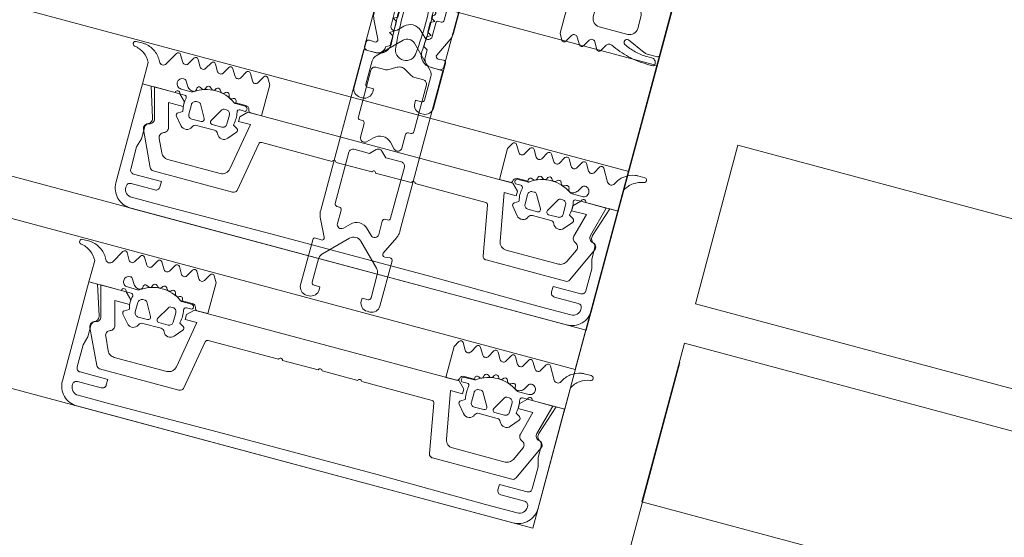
# Model space of a CAD drawing. Header units: millimetres. Extents: x -7616 to 74263, y -34032 to 21987.
# Tile 42 of 60: x 49375 to 49495, y -24632 to -24569. Entities that reach past the tile are written whole.
import ezdxf

# ---------------------------------------------------------------- set-up
doc = ezdxf.new("R2010")
doc.units = ezdxf.units.MM
doc.header["$LTSCALE"] = 508
doc.header["$PDMODE"] = 1
doc.header["$PDSIZE"] = -2
doc.linetypes.add('Dash Style-5', pattern=[0.20828, 0.069425, -0.138855])
doc.layers.get('0').update_dxf_attribs({"lineweight": 0})
doc.layers.get('DEFPOINTS').update_dxf_attribs({"lineweight": 0})
for name, color, linetype, lineweight in [('(28) hoofddraagconstructie-bovenliggend', 1, 'Dash Style-5', 0), ('(42) binnenwandafwerkingen-R plaatmateriaal algemeen', 12, 'Continuous', 0), ('(__) constructies_materialen-t4 rubber', 7, 'Continuous', 0), ('(__) constructies_materialen-Xh4 alu producten', 140, 'Continuous', 0), ('Dimension', 7, 'Continuous', 0), ('None', 7, 'Continuous', 0)]:
    doc.layers.add(name, color=color, linetype=linetype, lineweight=lineweight)
doc.styles.add('Helvetica', font='Helvetica')
doc.dimstyles.new('KE __', dxfattribs={"dimtxt": 151.308594, "dimasz": 50.074463, "dimexe": 125, "dimexo": 500, "dimgap": 25, "dimtad": 1, "dimdec": 1, "dimtxsty": 'Helvetica', "dimblk": 'DOT', "dimblk1": 'DOT', "dimblk2": 'DOT', "dimcen": 0, "dimdle": 100, "dimazin": 0, "dimtfac": 0.8, "dimtdec": 1, "dimtix": 1, "dimtmove": 0, "dimatfit": 0, "dimldrblk": 'DOT', "dimfxl": 150, "dimfxlon": 1, "dimfrac": 2, "dimtolj": 1, "dimarcsym": 0})

# ---------------------------------------------------------------- blocks, each defined once
blk = doc.blocks.new('_Dot')
at = {"color": 0, "linetype": 'ByBlock', "lineweight": -2}
blk.add_line((-0.5, 0), (-1, 0), dxfattribs=at)
at = {"color": 0, "linetype": 'ByBlock', "const_width": 0.5}
blk.add_lwpolyline([(-0.25, 0, 1), (0.25, 0, 1)], format="xyb", close=True, dxfattribs=at)
blk = doc.blocks.new('*D76')
at = {"layer": 'DEFPOINTS', "color": 0, "transparency": 33554687}
for p in [(9331.83, 134.97), (6930, 75), (6930, -2508.85)]:
    blk.add_point(p, dxfattribs=at)
at = {"layer": 'Dimension', "color": 0, "lineweight": -2, "transparency": 33554687}
for p, q in [((6930, -2358.85), (6930, -2633.85)), ((9331.83, -2358.85), (9331.83, -2633.85)), ((9281.76, -2508.85), (6980.07, -2508.85))]:
    blk.add_line(p, q, dxfattribs=at)
at = {"layer": 'Dimension', "color": 0, "lineweight": -2, "xscale": 50.07446289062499, "yscale": 50.07446289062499, "zscale": 50.07446289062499, "rotation": 180}
blk.add_blockref('_Dot', (6930, -2508.85), dxfattribs=at)
at = {"layer": 'Dimension', "color": 0, "lineweight": -2, "xscale": 50.07446289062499, "yscale": 50.07446289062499, "zscale": 50.07446289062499}
blk.add_blockref('_Dot', (9331.83, -2508.85), dxfattribs=at)
at = {"layer": 'Dimension', "color": 0, "lineweight": 0, "transparency": 33554687, "insert": (8130.91, -2408.2), "char_height": 151.309, "attachment_point": 5, "style": 'Helvetica'}
blk.add_mtext('\\A1;2402', dxfattribs=at)
blk = doc.blocks.new('*D77')
at = {"layer": 'DEFPOINTS', "color": 0, "transparency": 33554687}
for p in [(3620, 75), (6930, 75), (6930, -2508.85)]:
    blk.add_point(p, dxfattribs=at)
at = {"layer": 'Dimension', "color": 0, "lineweight": -2, "transparency": 33554687}
for p, q in [((3620, -2358.85), (3620, -2633.85)), ((6930, -2358.85), (6930, -2633.85)), ((3670.07, -2508.85), (6879.92, -2508.85))]:
    blk.add_line(p, q, dxfattribs=at)
at = {"layer": 'Dimension', "color": 0, "lineweight": -2, "xscale": 50.07446289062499, "yscale": 50.07446289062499, "zscale": 50.07446289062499, "rotation": 180}
blk.add_blockref('_Dot', (3620, -2508.85), dxfattribs=at)
at = {"layer": 'Dimension', "color": 0, "lineweight": -2, "xscale": 50.07446289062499, "yscale": 50.07446289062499, "zscale": 50.07446289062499}
blk.add_blockref('_Dot', (6930, -2508.85), dxfattribs=at)
at = {"layer": 'Dimension', "color": 0, "lineweight": 0, "transparency": 33554687, "insert": (5275, -2408.2), "char_height": 151.309, "attachment_point": 5, "style": 'Helvetica'}
blk.add_mtext('\\A1;3310', dxfattribs=at)
blk = doc.blocks.new('Group-26-1')
at = {"layer": '(__) constructies_materialen-Xh4 alu producten', "color": 1, "lineweight": 0}
for p, q in [((-28.5, 172), (28.5, 172)), ((-17.6, 79.5), (-17.6, 67.5)), ((-6.5, 80), (-17.1, 80)), ((-3.2, 79.5), (-3.2, 72.1)), ((2.7, 80), (-2.7, 80)), ((3.2, 72.1), (3.2, 79.5)), ((17.1, 80), (6.5, 80)), ((17.6, 67.5), (17.6, 79.5)), ((-5, 51.5), (-5, 78.5)), ((5, 78.5), (5, 51.5)), ((-27.24, 72.35), (-26.18, 73.41)), ((-25.47, 73.7), (-22.13, 73.7)), ((-21.42, 73.41), (-20.36, 72.35)), ((20.36, 72.35), (21.42, 73.41)), ((22.13, 73.7), (25.47, 73.7)), ((26.18, 73.41), (27.24, 72.35)), ((-2.7, 71.6), (2.7, 71.6)), ((-3.5, 51), (-4.5, 51)), ((4.5, 51), (3.5, 51))]:
    blk.add_line(p, q, dxfattribs=at)
at = {"layer": '(__) constructies_materialen-Xh4 alu producten', "color": 1, "lineweight": 0, "flags": 128}
for points in [[(-30, 170.5, -0.198912), (-29.56, 171.56, -0.198912), (-28.5, 172)], [(28.5, 172, -0.198912), (29.56, 171.56, -0.198912), (30, 170.5)], [(-24.04, 80, -0.356394), (-23.8, 80.2, -0.356394), (-23.55, 80)], [(-17.6, 79.5, -0.198912), (-17.45, 79.85, -0.198912), (-17.1, 80)], [(-6.5, 80, -0.198912), (-5.44, 79.56, -0.198912), (-5, 78.5)], [(-3.2, 79.5, -0.198912), (-3.05, 79.85, -0.198912), (-2.7, 80)], [(2.7, 80, -0.198912), (3.06, 79.85, -0.198912), (3.2, 79.5)], [(5, 78.5, -0.198912), (5.44, 79.56, -0.198912), (6.5, 80)], [(17.1, 80, -0.198912), (17.46, 79.85, -0.198912), (17.6, 79.5)], [(23.56, 80, -0.356394), (23.8, 80.2, -0.356394), (24.05, 80)], [(-26.18, 73.41, -0.098491), (-25.85, 73.63, -0.098491), (-25.47, 73.7)], [(-22.13, 73.7, -0.098491), (-21.74, 73.63, -0.098491), (-21.42, 73.41)], [(21.42, 73.41, -0.098491), (21.75, 73.63, -0.098491), (22.13, 73.7)], [(25.47, 73.7, -0.098491), (25.86, 73.63, -0.098491), (26.18, 73.41)], [(-27.24, 72.35, -0.414214), (-27.94, 72.35, -0.414214), (-27.94, 73.05)], [(-19.65, 73.05, -0.414214), (-19.65, 72.35, -0.414214), (-20.36, 72.35)], [(-2.7, 71.6, -0.198912), (-3.05, 71.75, -0.198912), (-3.2, 72.1)], [(3.2, 72.1, -0.198912), (3.06, 71.75, -0.198912), (2.7, 71.6)], [(20.36, 72.35, -0.414214), (19.66, 72.35, -0.414214), (19.66, 73.05)], [(27.95, 73.05, -0.414214), (27.95, 72.35, -0.414214), (27.24, 72.35)], [(-24.04, 71.1, -0.356394), (-23.8, 71.3, -0.356394), (-23.55, 71.1)], [(23.56, 71.1, -0.356394), (23.8, 71.3, -0.356394), (24.05, 71.1)], [(-0.86, 68.8, -0.267949), (0, 69.3, -0.267949), (0.87, 68.8)], [(-17.6, 67.5, -0.198912), (-17.74, 67.15, -0.198912), (-18.1, 67)], [(18.1, 67, -0.198912), (17.75, 67.15, -0.198912), (17.6, 67.5)], [(-2.5, 52, -0.198912), (-2.79, 51.29, -0.198912), (-3.5, 51)], [(3.5, 51, -0.198912), (2.8, 51.29, -0.198912), (2.5, 52)], [(-4.5, 51, -0.198912), (-4.85, 51.15, -0.198912), (-5, 51.5)], [(5, 51.5, -0.198912), (4.86, 51.15, -0.198912), (4.5, 51)]]:
    blk.add_lwpolyline(points, format="xyb", dxfattribs=at)
for points in [[(-24.04, 71.1), (-28.5, 71.1), (-28.5, 68.4), (-27.3, 68.4), (-27.3, 67.8), (-28.1, 67), (-30, 67), (-30, 170.5)], [(30, 170.5), (30, 67), (28.1, 67), (27.3, 67.8), (27.3, 68.4), (28.5, 68.4), (28.5, 71.1), (24.05, 71.1)], [(26.9, 82.3), (26.9, 167.7), (-26.9, 167.7), (-26.9, 82.3), (26.9, 82.3)], [(-24.04, 80), (-28.5, 80), (-28.5, 74.3), (-27.3, 74.3), (-27.3, 73.7), (-27.94, 73.05)], [(-19.65, 73.05), (-20.3, 73.7), (-20.3, 74.3), (-19.1, 74.3), (-19.1, 80), (-23.55, 80)], [(23.56, 80), (19.1, 80), (19.1, 74.3), (20.3, 74.3), (20.3, 73.7), (19.66, 73.05)], [(27.95, 73.05), (27.3, 73.7), (27.3, 74.3), (28.5, 74.3), (28.5, 80), (24.05, 80)], [(-18.1, 67), (-19.5, 67), (-20.3, 67.8), (-20.3, 68.4), (-19.1, 68.4), (-19.1, 71.1), (-23.55, 71.1)], [(23.56, 71.1), (19.1, 71.1), (19.1, 68.4), (20.3, 68.4), (20.3, 67.8), (19.5, 67), (18.1, 67)], [(-0.86, 68.8), (-2, 66.84), (-2, 64.89), (-2.5, 64.6), (-2, 64.31), (-2, 63.09), (-2.5, 62.8), (-2, 62.51), (-2, 61.29), (-2.5, 61), (-2, 60.71), (-2, 59.49), (-2.5, 59.2), (-2, 58.91), (-2, 57.69), (-2.5, 57.4), (-2, 57.11), (-2, 55.89), (-2.5, 55.6), (-2, 55.31), (-2, 54.09), (-2.5, 53.8), (-2, 53.51), (-2, 52.29), (-2.5, 52)], [(2.5, 52), (2.5, 52.95), (2, 53.24), (2, 54.46), (2.5, 54.75), (2, 55.04), (2, 56.26), (2.5, 56.55), (2, 56.84), (2, 58.06), (2.5, 58.35), (2, 58.64), (2, 59.86), (2.5, 60.15), (2, 60.44), (2, 61.66), (2.5, 61.95), (2, 62.24), (2, 63.46), (2.5, 63.75), (2, 64.04), (2, 65.26), (2.5, 65.55), (2, 65.84), (2, 66.84), (0.87, 68.8)]]:
    blk.add_lwpolyline(points, dxfattribs=at)
blk = doc.blocks.new('Group-27-1')
at = {"layer": '(__) constructies_materialen-Xh4 alu producten', "color": 1, "lineweight": 0}
for p, q in [((-28.7, 2.4), (-28.7, 2.3)), ((-25.2, 2.9), (-28.2, 2.9)), ((28.2, 2.9), (25.2, 2.9)), ((28.7, 2.3), (28.7, 2.4)), ((-27.7, 1.3), (-23.7, 1.3)), ((27.5, 0), (-27.5, 0))]:
    blk.add_line(p, q, dxfattribs=at)
at = {"layer": '(__) constructies_materialen-Xh4 alu producten', "color": 1, "lineweight": 0, "flags": 128}
for points in [[(-30, 2.5), (-30, 15), (-28.93, 15), (-27.74, 11.32)], [(27.74, 11.32), (28.93, 15), (30, 15), (30, 2.5)], [(-28.4, 9.89), (-28.4, 8.5), (-28.7, 7.38), (-28.7, 4.6)], [(28.7, 4.6), (28.7, 7.38), (28.4, 8.5), (28.4, 9.89)], [(-28.2, 4.1), (-24.7, 4.1), (-24.7, 3.4)], [(24.7, 3.4), (24.7, 4.1), (28.2, 4.1)], [(-23.7, 1.3), (-10, 1.4), (10, 1.4), (23.7, 1.3), (27.7, 1.3)]]:
    blk.add_lwpolyline(points, dxfattribs=at)
for points in [[(-27.74, 11.32, -0.171859), (-27.75, 10.86, -0.171859), (-28.05, 10.5)], [(28.05, 10.5, -0.171853), (27.75, 10.86, -0.171853), (27.74, 11.32)], [(-28.4, 9.89, -0.131659), (-28.31, 10.24, -0.131659), (-28.05, 10.5)], [(28.05, 10.5, -0.131621), (28.31, 10.24, -0.131621), (28.4, 9.89)], [(-28.2, 4.1, -0.198914), (-28.56, 4.25, -0.198914), (-28.7, 4.6)], [(28.7, 4.6, -0.198906), (28.56, 4.25, -0.198906), (28.2, 4.1)], [(-27.5, 0, -0.198912), (-29.27, 0.73, -0.198912), (-30, 2.5)], [(-28.7, 2.4, -0.198908), (-28.56, 2.75, -0.198908), (-28.2, 2.9)], [(-24.7, 3.4, -0.198895), (-24.85, 3.05, -0.198895), (-25.2, 2.9)], [(25.2, 2.9, -0.198907), (24.85, 3.05, -0.198907), (24.7, 3.4)], [(30, 2.5, -0.198916), (29.27, 0.73, -0.198916), (27.5, 0)], [(28.2, 2.9, -0.198901), (28.56, 2.75, -0.198901), (28.7, 2.4)], [(-27.7, 1.3, -0.198913), (-28.41, 1.59, -0.198913), (-28.7, 2.3)], [(28.7, 2.3, -0.198916), (28.41, 1.59, -0.198916), (27.7, 1.3)]]:
    blk.add_lwpolyline(points, format="xyb", dxfattribs=at)
blk = doc.blocks.new('Group-28-1')
at = {"layer": '(__) constructies_materialen-Xh4 alu producten', "color": 1, "lineweight": 0}
for p, q in [((-15.49, 5.51), (-14.42, 11.6)), ((-14.12, 11.85), (-5.25, 11.85)), ((-4.75, 11.85), (-0.25, 11.85)), ((0.25, 11.85), (4.75, 11.85)), ((5.25, 11.85), (14.13, 11.85)), ((14.43, 11.6), (15.5, 5.51)), ((-28.44, 9.66), (-26.45, 5.39)), ((26.46, 5.39), (28.45, 9.66)), ((-25.55, 7.48), (-26.31, 9.11)), ((26.32, 9.11), (25.55, 7.48)), ((-18.02, 6.9), (-24.64, 6.9)), ((24.65, 6.9), (18.02, 6.9)), ((-26, 5.1), (-15.99, 5.1)), ((15.99, 5.1), (26, 5.1))]:
    blk.add_line(p, q, dxfattribs=at)
at = {"layer": '(__) constructies_materialen-Xh4 alu producten', "color": 1, "lineweight": 0, "flags": 128}
for points in [[(-25.57, 10.66), (-26.36, 13.6), (-24.5, 13.6), (-24.5, 14.2), (-25.3, 15), (-28.5, 15), (-27.49, 11.26)], [(17.04, 7.73), (16, 13.6), (17.5, 13.6), (17.5, 14.2), (16.7, 15), (-16.7, 15), (-17.5, 14.2), (-17.5, 13.6), (-16, 13.6), (-17.03, 7.73)], [(27.5, 11.26), (28.5, 15), (25.3, 15), (24.5, 14.2), (24.5, 13.6), (26.37, 13.6), (25.58, 10.66)]]:
    blk.add_lwpolyline(points, dxfattribs=at)
for points in [[(-4.75, 11.85, 0.350781), (-5, 12.05, 0.350781), (-5.25, 11.85)], [(0.25, 11.85, 0.350781), (0, 12.05, 0.350781), (-0.25, 11.85)], [(5.25, 11.85, 0.350781), (5, 12.05, 0.350781), (4.75, 11.85)], [(-27.98, 10.51, 0.21383), (-27.57, 10.77, 0.21383), (-27.49, 11.26)], [(-14.12, 11.85, 0.176327), (-14.32, 11.78, 0.176327), (-14.42, 11.6)], [(14.43, 11.6, 0.176327), (14.32, 11.78, 0.176327), (14.13, 11.85)], [(27.5, 11.26, 0.21383), (27.58, 10.77, 0.21383), (27.99, 10.51)], [(-27.98, 10.51, 0.236755), (-28.43, 10.2, 0.236755), (-28.44, 9.66)], [(-25.96, 9.93, 0.212969), (-26.32, 9.6, 0.212969), (-26.31, 9.11)], [(-25.96, 9.93, 0.190265), (-25.62, 10.22, 0.190265), (-25.57, 10.66)], [(25.58, 10.66, 0.190265), (25.63, 10.22, 0.190265), (25.96, 9.93)], [(26.32, 9.11, 0.212969), (26.32, 9.6, 0.212969), (25.96, 9.93)], [(28.45, 9.66, 0.236755), (28.43, 10.2, 0.236755), (27.99, 10.51)], [(-25.55, 7.48, 0.142766), (-25.18, 7.06, 0.142766), (-24.64, 6.9)], [(-18.02, 6.9, 0.176327), (-17.37, 7.14, 0.176327), (-17.03, 7.73)], [(17.04, 7.73, 0.176327), (17.38, 7.14, 0.176327), (18.02, 6.9)], [(24.65, 6.9, 0.142766), (25.18, 7.06, 0.142766), (25.55, 7.48)], [(-26.45, 5.39, 0.142766), (-26.26, 5.18, 0.142766), (-26, 5.1)], [(-15.99, 5.1, 0.176327), (-15.66, 5.22, 0.176327), (-15.49, 5.51)], [(15.5, 5.51, 0.176327), (15.67, 5.22, 0.176327), (15.99, 5.1)], [(26, 5.1, 0.142766), (26.27, 5.18, 0.142766), (26.46, 5.39)]]:
    blk.add_lwpolyline(points, format="xyb", dxfattribs=at)
blk = doc.blocks.new('Group-29-1')
at = {"layer": '(__) constructies_materialen-t4 rubber', "color": 2, "lineweight": 0}
for p, q in [((-1.7, 61.04), (-0.86, 62.5)), ((0.87, 62.5), (1.71, 61.04)), ((-0.43, 61.55), (-1.15, 60.29)), ((1.16, 60.29), (0.44, 61.55)), ((-2.23, 57.71), (-2.04, 57.82)), ((2.05, 57.82), (2.24, 57.71)), ((-2.05, 57.18), (-2.23, 57.28)), ((2.24, 57.28), (2.06, 57.18)), ((3.42, 51), (5, 51)), ((5, 51), (5.01, 30.75)), ((-1.92, 49.3), (-2.99, 49.3)), ((-0.49, 49.96), (-1.42, 49.43)), ((1.43, 49.43), (0.5, 49.96)), ((3, 49.3), (1.93, 49.3)), ((-3.49, 48.8), (-3.49, 42.9)), ((3.5, 42.9), (3.5, 48.8)), ((-3.19, 42.6), (-2.89, 42.6)), ((-2.59, 42.3), (-2.59, 40.6)), ((2.61, 40.6), (2.61, 42.3)), ((2.91, 42.6), (3.2, 42.6)), ((-1.74, 40.24), (-1.05, 40.93)), ((1.07, 40.93), (1.75, 40.24)), ((-3.49, 38.45), (-3.49, 31.99)), ((3.5, 31.99), (3.5, 38.45)), ((-3.19, 31.69), (-2.89, 31.69)), ((-2.59, 31.39), (-2.59, 29.69)), ((2.61, 29.69), (2.61, 31.39)), ((2.91, 31.69), (3.2, 31.69)), ((-1.74, 29.34), (-1.05, 30.02)), ((1.07, 30.02), (1.75, 29.34)), ((-3.71, 27.66), (-4.81, 29.91)), ((4.82, 29.91), (3.73, 27.66)), ((-0.7, 28.35), (-3.4, 25.64)), ((3.41, 25.65), (0.71, 28.35)), ((-5, 21.29), (-4.99, 27)), ((-4.67, 27.29), (-4.01, 27.24)), ((4.03, 27.24), (4.68, 27.29)), ((5.01, 27), (5.01, 21.29)), ((-3.7, 24.94), (-3.7, 21.99)), ((3.71, 21.99), (3.71, 24.94)), ((-3.65, 20.29), (-4, 20.29)), ((4.01, 20.29), (3.66, 20.29))]:
    blk.add_line(p, q, dxfattribs=at)
at = {"layer": '(__) constructies_materialen-t4 rubber', "color": 2, "lineweight": 0, "flags": 128}
for points in [[(-0.86, 62.5, -0.267949), (0.01, 63, -0.267949), (0.87, 62.5)], [(-0.43, 61.55, -0.267935), (0.01, 61.8, -0.267935), (0.44, 61.55)], [(-2.04, 57.82, -0.006493), (-1.98, 59.12, -0.006493), (-1.9, 60.42)], [(-1.9, 60.42, -0.055381), (-1.83, 60.74, -0.055381), (-1.7, 61.04)], [(-1.35, 59.64, -0.057234), (-1.29, 59.98, -0.057234), (-1.15, 60.29)], [(1.16, 60.29, -0.057234), (1.3, 59.98, -0.057234), (1.36, 59.64)], [(1.71, 61.04, -0.055381), (1.84, 60.74, -0.055381), (1.91, 60.42)], [(1.91, 60.42, -0.006493), (1.99, 59.12, -0.006493), (2.05, 57.82)], [(-1.29, 52.29, -0.01861), (-1.46, 55.96, -0.01861), (-1.35, 59.64)], [(1.36, 59.64, -0.018611), (1.47, 55.96, -0.018611), (1.3, 52.29)], [(-2.23, 57.28, -0.267951), (-2.35, 57.5, -0.267951), (-2.23, 57.71)], [(2.24, 57.71, -0.267951), (2.36, 57.5, -0.267951), (2.24, 57.28)], [(-1.92, 52.61, -0.011432), (-2.04, 54.89, -0.011432), (-2.05, 57.18)], [(2.06, 57.18, -0.011432), (2.05, 54.89, -0.011432), (1.93, 52.61)], [(-1.92, 52.61, -0.208715), (-2.31, 51.48, -0.208715), (-3.41, 51)], [(1.3, 52.29, -0.198979), (0.92, 51.38, -0.198979), (0.01, 51, -0.198979), (-0.91, 51.38, -0.198979), (-1.29, 52.29)], [(3.42, 51, -0.208715), (2.32, 51.48, -0.208715), (1.93, 52.61)], [(-3.49, 48.8, -0.199047), (-3.35, 49.15, -0.199047), (-2.99, 49.3)], [(-1.42, 49.43, -0.065543), (-1.66, 49.33, -0.065543), (-1.92, 49.3)], [(-0.49, 49.96, -0.131279), (0.01, 50.1, -0.131279), (0.5, 49.96)], [(1.93, 49.3, -0.065543), (1.67, 49.33, -0.065543), (1.43, 49.43)], [(3, 49.3, -0.199048), (3.36, 49.15, -0.199048), (3.5, 48.8)], [(-3.19, 42.6, -0.198912), (-3.41, 42.68, -0.198912), (-3.49, 42.9)], [(-2.89, 42.6, -0.198894), (-2.68, 42.51, -0.198894), (-2.59, 42.3)], [(2.61, 42.3, -0.198931), (2.69, 42.51, -0.198931), (2.91, 42.6)], [(3.5, 42.9, -0.198912), (3.42, 42.68, -0.198912), (3.2, 42.6)], [(-1.05, 40.93, -0.199063), (0.01, 41.37, -0.199063), (1.07, 40.93)], [(-1.74, 40.24, -0.303299), (-2.29, 40.13, -0.303299), (-2.59, 40.6)], [(-0.35, 39.61, -0.199054), (0.01, 39.76, -0.199054), (0.36, 39.61)], [(2.61, 40.6, -0.303353), (2.3, 40.13, -0.303353), (1.75, 40.24)], [(-3.49, 38.45, -0.199004), (-3.35, 38.8, -0.199004), (-2.99, 38.95)], [(3, 38.95, -0.198912), (3.36, 38.8, -0.198912), (3.5, 38.45)], [(-3.19, 31.69, -0.198912), (-3.41, 31.78, -0.198912), (-3.49, 31.99)], [(-2.89, 31.69, -0.198893), (-2.68, 31.6, -0.198893), (-2.59, 31.39)], [(2.61, 31.39, -0.198931), (2.69, 31.6, -0.198931), (2.91, 31.69)], [(3.5, 31.99, -0.198912), (3.42, 31.78, -0.198912), (3.2, 31.69)], [(-4.81, 29.91, -0.054598), (-4.95, 30.32, -0.054598), (-4.99, 30.75)], [(-1.05, 30.02, -0.199047), (0.01, 30.46, -0.199047), (1.07, 30.02)], [(5.01, 30.75, -0.054549), (4.96, 30.32, -0.054549), (4.82, 29.91)], [(-1.74, 29.34, -0.303299), (-2.29, 29.23, -0.303299), (-2.59, 29.69)], [(2.61, 29.69, -0.303353), (2.3, 29.23, -0.303353), (1.75, 29.34)], [(-3.71, 27.66, -0.267953), (-3.74, 27.36, -0.267953), (-4.01, 27.24)], [(-0.7, 28.35, -0.199046), (0.01, 28.64, -0.199046), (0.71, 28.35)], [(4.03, 27.24, -0.267892), (3.75, 27.36, -0.267892), (3.73, 27.66)], [(-4.99, 27, -0.210285), (-4.9, 27.22, -0.210285), (-4.67, 27.29)], [(4.68, 27.29, -0.210208), (4.91, 27.22, -0.210208), (5.01, 27)], [(-3.7, 24.94, -0.098491), (-3.62, 25.32, -0.098491), (-3.4, 25.64)], [(3.41, 25.65, -0.098491), (3.63, 25.32, -0.098491), (3.71, 24.94)], [(-3.4, 21.69, -0.198912), (-3.61, 21.78, -0.198912), (-3.7, 21.99)], [(3.71, 21.99, -0.198912), (3.62, 21.78, -0.198912), (3.41, 21.69)], [(-4, 20.29, -0.198942), (-4.7, 20.59, -0.198942), (-5, 21.29)], [(-2.65, 21.29, -0.198912), (-2.94, 20.59, -0.198912), (-3.65, 20.29)], [(3.66, 20.29, -0.198912), (2.95, 20.59, -0.198912), (2.66, 21.29)], [(5.01, 21.29, -0.198883), (4.71, 20.59, -0.198883), (4.01, 20.29)]]:
    blk.add_lwpolyline(points, format="xyb", dxfattribs=at)
for points in [[(-4.99, 30.75), (-4.99, 51), (-3.41, 51)], [(-0.35, 39.61), (-1.01, 38.95), (-2.99, 38.95)], [(3, 38.95), (1.02, 38.95), (0.36, 39.61)], [(-3.4, 21.69), (-2.65, 21.69), (-2.65, 21.29)], [(2.66, 21.29), (2.66, 21.69), (3.41, 21.69)]]:
    blk.add_lwpolyline(points, dxfattribs=at)
blk = doc.blocks.new('45 schueco vliesgevel verticaal')
at = {"layer": 'None', "color": 7, "linetype": 'Continuous', "lineweight": 0, "transparency": 33554687}
blk.add_point((0, 0), dxfattribs=at)
at = {"layer": '(__) constructies_materialen-Xh4 alu producten', "color": 1}
for name in ['Group-26-1', 'Group-29-1', 'Group-27-1', 'Group-28-1']:
    blk.add_blockref(name, (0, 0), dxfattribs=at)
blk = doc.blocks.new('Group-30-1')
at = {"layer": '(__) constructies_materialen-t4 rubber', "color": 2, "lineweight": 0}
for p, q in [((59.43, 242.74), (60.25, 243.71)), ((66.17, 243.71), (66.99, 242.74)), ((62.51, 242.6), (61.31, 242.6)), ((62.06, 243.2), (64.36, 243.2)), ((65.11, 242.6), (63.91, 242.6)), ((60.81, 242.1), (60.81, 240.9)), ((61.85, 240.55), (62.77, 242.15)), ((63.65, 242.15), (64.57, 240.55)), ((65.61, 240.9), (65.61, 242.1)), ((59.05, 240), (59.7, 240)), ((61.31, 240.4), (61.59, 240.4)), ((64.83, 240.4), (65.11, 240.4)), ((66.7, 240), (67.31, 240)), ((60.46, 239.4), (59.24, 239.4)), ((60.87, 238.88), (61, 238.95)), ((61.43, 238.76), (61.48, 238.56)), ((65.48, 238.82), (65.49, 238.97)), ((67.31, 239.4), (66.03, 239.4)), ((66.68, 238.79), (66.96, 238.3)), ((61.97, 238.41), (62.08, 238.51)), ((62.57, 238.43), (62.67, 238.26)), ((63.18, 238.24), (63.25, 238.37)), ((63.74, 238.42), (63.88, 238.28)), ((64.38, 238.39), (64.43, 238.53)), ((64.89, 238.71), (65.07, 238.6)), ((69.84, 236.9), (68.96, 235.38)), ((58.44, 236.19), (57.96, 235.36)), ((59.65, 235.37), (59.17, 236.18)), ((60.66, 236.23), (60.17, 235.37)), ((61.85, 235.37), (61.35, 236.23)), ((62.86, 236.22), (62.37, 235.37)), ((64.05, 235.37), (63.55, 236.23)), ((65.06, 236.22), (64.56, 235.37)), ((66.24, 235.37), (65.74, 236.22)), ((67.26, 236.22), (66.76, 235.37)), ((68.44, 235.37), (67.94, 236.22)), ((74.08, 235.21), (73.2, 235.21))]:
    blk.add_line(p, q, dxfattribs=at)
at = {"layer": '(__) constructies_materialen-t4 rubber', "color": 2, "lineweight": 0, "flags": 128}
for points in [[(60.25, 243.71, -0.261819), (60.98, 243.99, -0.261819), (61.6, 243.51)], [(64.82, 243.51, -0.26185), (65.44, 243.99, -0.26185), (66.17, 243.71)], [(59.51, 242.29, -0.221724), (59.36, 242.5, -0.221724), (59.43, 242.74)], [(60.81, 242.1, -0.198871), (60.96, 242.45, -0.198871), (61.31, 242.6)], [(62.06, 243.2, -0.148069), (61.78, 243.28, -0.148069), (61.6, 243.51)], [(62.51, 242.6, -0.267946), (62.77, 242.45, -0.267946), (62.77, 242.15)], [(63.65, 242.15, -0.26797), (63.65, 242.45, -0.26797), (63.91, 242.6)], [(64.82, 243.51, -0.148062), (64.64, 243.28, -0.148062), (64.36, 243.2)], [(65.11, 242.6, -0.198958), (65.46, 242.45, -0.198958), (65.61, 242.1)], [(66.99, 242.74, -0.22166), (67.05, 242.5, -0.22166), (66.91, 242.29)], [(59.99, 240.37, -0.060463), (59.91, 241.12, -0.060463), (60.01, 241.87)], [(66.41, 241.87, -0.063362), (66.51, 241.08, -0.063362), (66.41, 240.3)], [(58.36, 240, -0.182652), (58.56, 239.92, -0.182652), (58.66, 239.74)], [(59.24, 239.4, -0.327116), (58.92, 239.63, -0.327116), (59.05, 240)], [(59.99, 240.37, -0.229025), (59.94, 240.11, -0.229025), (59.7, 240)], [(61.31, 240.4, -0.198871), (60.96, 240.55, -0.198871), (60.81, 240.9)], [(61.85, 240.55, -0.131687), (61.74, 240.44, -0.131687), (61.59, 240.4)], [(64.83, 240.4, -0.131694), (64.68, 240.44, -0.131694), (64.57, 240.55)], [(65.61, 240.9, -0.198959), (65.46, 240.55, -0.198959), (65.11, 240.4)], [(66.7, 240, -0.196818), (66.5, 240.09, -0.196818), (66.41, 240.3)], [(67.91, 240, -0.414214), (67.61, 239.7, -0.414214), (67.31, 240)], [(59.16, 239.3, -0.182712), (58.83, 239.42, -0.182712), (58.66, 239.74)], [(60.87, 238.88, -0.260899), (60.57, 238.89, -0.260899), (60.43, 239.14)], [(60.46, 239.4, -0.078353), (60.55, 239.38, -0.078353), (60.63, 239.34)], [(65.74, 239.31, -0.155968), (63.18, 238.51, -0.155968), (60.63, 239.34)], [(61, 238.95, -0.226266), (61.26, 238.95, -0.226266), (61.43, 238.76)], [(64.43, 238.53, -0.226253), (64.61, 238.73, -0.226253), (64.89, 238.71)], [(65.48, 238.82, -0.260887), (65.34, 238.6, -0.260887), (65.07, 238.6)], [(65.49, 238.97, -0.193971), (65.59, 239.19, -0.193971), (65.83, 239.29)], [(65.74, 239.31, -0.076678), (65.87, 239.38, -0.076678), (66.03, 239.4)], [(65.83, 239.29, -0.129812), (66.32, 239.15, -0.129812), (66.68, 238.79)], [(67.31, 239.4, -0.414214), (67.96, 238.75, -0.414213), (67.31, 238.1)], [(61.97, 238.41, -0.260964), (61.69, 238.35, -0.260964), (61.48, 238.56)], [(62.08, 238.51, -0.226265), (62.34, 238.58, -0.226265), (62.57, 238.43)], [(63.18, 238.24, -0.260942), (62.92, 238.11, -0.260942), (62.67, 238.26)], [(63.25, 238.37, -0.226321), (63.49, 238.51, -0.226321), (63.74, 238.42)], [(64.38, 238.39, -0.260947), (64.17, 238.2, -0.260947), (63.88, 238.28)], [(67.31, 238.1, -0.131666), (67.11, 238.15, -0.131666), (66.96, 238.3)], [(58.44, 236.19, -0.278767), (58.81, 236.41, -0.278767), (59.17, 236.18)], [(60.66, 236.23, -0.242926), (61, 236.4, -0.242926), (61.35, 236.23)], [(62.86, 236.22, -0.235422), (63.2, 236.39, -0.235422), (63.55, 236.23)], [(65.06, 236.22, -0.244643), (65.4, 236.4, -0.244643), (65.74, 236.22)], [(67.26, 236.22, -0.244088), (67.6, 236.4, -0.244088), (67.94, 236.22)], [(69.84, 236.9, -0.279208), (70.29, 237.15, -0.279208), (70.72, 236.86)], [(72.87, 235.24, -0.120772), (71.6, 235.79, -0.120772), (70.72, 236.86)], [(74.13, 235.81, -0.118471), (72.89, 236.3, -0.118471), (72.01, 237.31)], [(57.96, 235.36, -0.268734), (57.7, 235.21, -0.268734), (57.44, 235.36)], [(60.17, 235.37, -0.266603), (59.91, 235.22, -0.266603), (59.65, 235.37)], [(62.37, 235.37, -0.266055), (62.11, 235.22, -0.266055), (61.85, 235.37)], [(64.56, 235.37, -0.266523), (64.31, 235.22, -0.266523), (64.05, 235.37)], [(66.76, 235.37, -0.265486), (66.5, 235.22, -0.265486), (66.24, 235.37)], [(68.96, 235.38, -0.266662), (68.7, 235.22, -0.266662), (68.44, 235.37)], [(73.2, 235.21, -0.020615), (73.03, 235.22, -0.020615), (72.87, 235.24)], [(74.13, 235.81, -0.393258), (74.38, 235.49, -0.393258), (74.08, 235.21)]]:
    blk.add_lwpolyline(points, format="xyb", dxfattribs=at)
for points in [[(60.01, 241.87), (60.01, 242), (59.51, 242.29)], [(66.91, 242.29), (66.41, 242), (66.41, 241.87)], [(57.44, 235.36), (57.01, 236.1), (57.01, 240), (58.36, 240)], [(67.91, 240), (72.01, 240), (72.01, 237.31)], [(59.16, 239.3), (60.43, 239.3), (60.43, 239.14)]]:
    blk.add_lwpolyline(points, dxfattribs=at)
blk = doc.blocks.new('Group-31-1')
at = {"layer": 'None', "color": 7, "linetype": 'Continuous', "lineweight": 0, "transparency": 33554687}
blk.add_point((42.01, 255), dxfattribs=at)
at = {"layer": '(__) constructies_materialen-t4 rubber', "color": 7}
blk.add_blockref('Group-30-1', (0, 0), dxfattribs=at)
blk = doc.blocks.new('Group-33-1')
at = {"layer": '(__) constructies_materialen-t4 rubber', "color": 2, "lineweight": 0}
for p, q in [((17.84, 243.71), (17.02, 242.74)), ((24.58, 242.74), (23.77, 243.71)), ((18.9, 242.6), (20.1, 242.6)), ((21.95, 243.2), (19.65, 243.2)), ((21.5, 242.6), (22.7, 242.6)), ((18.4, 240.9), (18.4, 242.1)), ((20.36, 242.15), (19.44, 240.55)), ((22.17, 240.55), (21.24, 242.15)), ((23.2, 242.1), (23.2, 240.9)), ((17.31, 240), (16.7, 240)), ((19.18, 240.4), (18.9, 240.4)), ((22.7, 240.4), (22.43, 240.4)), ((24.96, 240), (24.31, 240)), ((16.7, 239.4), (17.99, 239.4)), ((17.33, 238.79), (17.05, 238.3)), ((18.53, 238.82), (18.53, 238.97)), ((22.58, 238.76), (22.53, 238.56)), ((23.15, 238.88), (23.01, 238.95)), ((23.56, 239.4), (24.77, 239.4)), ((19.13, 238.71), (18.94, 238.6)), ((19.63, 238.39), (19.59, 238.53)), ((20.27, 238.42), (20.13, 238.28)), ((20.84, 238.24), (20.76, 238.37)), ((21.45, 238.43), (21.35, 238.26)), ((22.04, 238.41), (21.93, 238.51)), ((14.18, 236.9), (15.05, 235.38)), ((9.93, 235.21), (10.81, 235.21)), ((15.57, 235.37), (16.07, 236.22)), ((16.75, 236.22), (17.25, 235.37)), ((17.77, 235.37), (18.27, 236.22)), ((18.95, 236.22), (19.45, 235.37)), ((19.97, 235.37), (20.46, 236.23)), ((21.15, 236.22), (21.65, 235.37)), ((22.16, 235.37), (22.67, 236.23)), ((23.35, 236.23), (23.85, 235.37)), ((24.37, 235.37), (24.84, 236.18)), ((25.58, 236.19), (26.06, 235.36))]:
    blk.add_line(p, q, dxfattribs=at)
at = {"layer": '(__) constructies_materialen-t4 rubber', "color": 2, "lineweight": 0, "flags": 128}
for points in [[(19.19, 243.51, 0.26185), (18.57, 243.99, 0.26185), (17.84, 243.71)], [(23.77, 243.71, 0.261819), (23.03, 243.99, 0.261819), (22.42, 243.51)], [(17.02, 242.74, 0.22166), (16.96, 242.5, 0.22166), (17.1, 242.29)], [(18.9, 242.6, 0.198958), (18.55, 242.45, 0.198958), (18.4, 242.1)], [(19.19, 243.51, 0.148062), (19.38, 243.28, 0.148062), (19.65, 243.2)], [(20.36, 242.15, 0.26797), (20.36, 242.45, 0.26797), (20.1, 242.6)], [(21.5, 242.6, 0.267946), (21.24, 242.45, 0.267946), (21.24, 242.15)], [(21.95, 243.2, 0.148069), (22.23, 243.28, 0.148069), (22.42, 243.51)], [(23.2, 242.1, 0.198871), (23.06, 242.45, 0.198871), (22.7, 242.6)], [(24.5, 242.29, 0.221724), (24.65, 242.5, 0.221724), (24.58, 242.74)], [(17.6, 241.87, 0.063362), (17.5, 241.08, 0.063362), (17.6, 240.3)], [(24.02, 240.37, 0.060463), (24.1, 241.12, 0.060463), (24, 241.87)], [(16.1, 240, 0.414214), (16.4, 239.7, 0.414214), (16.7, 240)], [(17.31, 240, 0.196818), (17.52, 240.09, 0.196818), (17.6, 240.3)], [(18.4, 240.9, 0.198959), (18.55, 240.55, 0.198959), (18.9, 240.4)], [(19.18, 240.4, 0.131694), (19.33, 240.44, 0.131694), (19.44, 240.55)], [(22.17, 240.55, 0.131687), (22.28, 240.44, 0.131687), (22.43, 240.4)], [(22.7, 240.4, 0.198871), (23.06, 240.55, 0.198871), (23.2, 240.9)], [(24.02, 240.37, 0.229025), (24.08, 240.11, 0.229025), (24.31, 240)], [(24.77, 239.4, 0.327116), (25.09, 239.63, 0.327116), (24.96, 240)], [(25.65, 240, 0.182652), (25.45, 239.92, 0.182652), (25.35, 239.74)], [(16.7, 239.4, 0.414214), (16.05, 238.75, 0.414214), (16.7, 238.1)], [(18.18, 239.29, 0.129812), (17.69, 239.15, 0.129812), (17.33, 238.79)], [(18.27, 239.31, 0.076678), (18.14, 239.38, 0.076678), (17.99, 239.4)], [(18.53, 238.97, 0.193971), (18.42, 239.19, 0.193971), (18.18, 239.29)], [(18.27, 239.31, 0.155968), (20.83, 238.51, 0.155968), (23.38, 239.34)], [(18.53, 238.82, 0.260887), (18.68, 238.6, 0.260887), (18.94, 238.6)], [(19.59, 238.53, 0.226253), (19.4, 238.73, 0.226253), (19.13, 238.71)], [(23.01, 238.95, 0.226266), (22.75, 238.95, 0.226266), (22.58, 238.76)], [(23.15, 238.88, 0.260899), (23.44, 238.89, 0.260899), (23.58, 239.14)], [(23.56, 239.4, 0.078353), (23.46, 239.38, 0.078353), (23.38, 239.34)], [(24.86, 239.3, 0.182712), (25.19, 239.42, 0.182712), (25.35, 239.74)], [(16.7, 238.1, 0.131666), (16.9, 238.15, 0.131666), (17.05, 238.3)], [(19.63, 238.39, 0.260947), (19.85, 238.2, 0.260947), (20.13, 238.28)], [(20.76, 238.37, 0.226321), (20.53, 238.51, 0.226321), (20.27, 238.42)], [(20.84, 238.24, 0.260942), (21.1, 238.11, 0.260942), (21.35, 238.26)], [(21.93, 238.51, 0.226265), (21.67, 238.58, 0.226265), (21.45, 238.43)], [(22.04, 238.41, 0.260964), (22.33, 238.35, 0.260964), (22.53, 238.56)], [(9.89, 235.81, 0.118471), (11.13, 236.3, 0.118471), (12, 237.31)], [(11.14, 235.24, 0.120772), (12.42, 235.79, 0.120772), (13.29, 236.86)], [(14.18, 236.9, 0.279208), (13.72, 237.15, 0.279208), (13.29, 236.86)], [(16.75, 236.22, 0.244088), (16.41, 236.4, 0.244088), (16.07, 236.22)], [(18.95, 236.22, 0.244643), (18.61, 236.4, 0.244643), (18.27, 236.22)], [(21.15, 236.22, 0.235422), (20.81, 236.39, 0.235422), (20.46, 236.23)], [(23.35, 236.23, 0.242926), (23.01, 236.4, 0.242926), (22.67, 236.23)], [(25.58, 236.19, 0.278767), (25.21, 236.41, 0.278767), (24.84, 236.18)], [(9.89, 235.81, 0.393258), (9.63, 235.49, 0.393258), (9.93, 235.21)], [(10.81, 235.21, 0.020615), (10.98, 235.22, 0.020615), (11.14, 235.24)], [(15.05, 235.38, 0.266662), (15.31, 235.22, 0.266662), (15.57, 235.37)], [(17.25, 235.37, 0.265486), (17.51, 235.22, 0.265486), (17.77, 235.37)], [(19.45, 235.37, 0.266523), (19.71, 235.22, 0.266523), (19.97, 235.37)], [(21.65, 235.37, 0.266055), (21.91, 235.22, 0.266055), (22.16, 235.37)], [(23.85, 235.37, 0.266603), (24.11, 235.22, 0.266603), (24.37, 235.37)], [(26.06, 235.36, 0.268734), (26.32, 235.21, 0.268734), (26.58, 235.36)]]:
    blk.add_lwpolyline(points, format="xyb", dxfattribs=at)
for points in [[(17.1, 242.29), (17.6, 242), (17.6, 241.87)], [(24, 241.87), (24, 242), (24.5, 242.29)], [(16.1, 240), (12, 240), (12, 237.31)], [(26.58, 235.36), (27, 236.1), (27, 240), (25.65, 240)], [(24.86, 239.3), (23.58, 239.3), (23.58, 239.14)]]:
    blk.add_lwpolyline(points, dxfattribs=at)
blk = doc.blocks.new('Group-34-1')
at = {"layer": 'None', "color": 7, "linetype": 'Continuous', "lineweight": 0, "transparency": 33554687}
blk.add_point((42.01, 255), dxfattribs=at)
at = {"layer": '(__) constructies_materialen-t4 rubber', "color": 7}
blk.add_blockref('Group-33-1', (0, 0), dxfattribs=at)
blk = doc.blocks.new('Group-35-1')
at = {"layer": '(__) constructies_materialen-t4 rubber', "color": 2, "lineweight": 0}
for p, q in [((12.45, 196.8), (13.12, 196.8)), ((12.21, 195.6), (13.5, 195.6)), ((12.25, 196.5), (12.25, 196.6)), ((13.46, 195.9), (12.85, 195.9)), ((18.58, 195.85), (19.05, 196.65)), ((19.57, 196.65), (20.05, 195.8)), ((20.76, 195.8), (21.25, 196.65)), ((21.77, 196.65), (22.26, 195.8)), ((22.97, 195.8), (23.46, 196.65)), ((12.01, 188), (12.01, 195.4)), ((13.91, 195.51), (16.12, 194.53)), ((20.01, 193.9), (16.41, 193.9)), ((15.41, 192.9), (15.41, 191.4)), ((21.01, 191.4), (21.01, 192.9)), ((14.74, 189.21), (14.46, 189.7)), ((16.41, 190.4), (20.01, 190.4)), ((17.04, 189.6), (16.99, 189.47)), ((17.68, 189.58), (17.53, 189.72)), ((18.24, 189.75), (18.16, 189.63)), ((18.85, 189.57), (18.75, 189.74)), ((19.45, 189.59), (19.34, 189.49)), ((14.11, 188.6), (15.39, 188.6)), ((15.94, 189.18), (15.93, 189.03)), ((16.53, 189.29), (16.35, 189.4)), ((19.99, 189.24), (19.94, 189.44)), ((20.55, 189.12), (20.42, 189.05)), ((20.96, 188.6), (22.18, 188.6)), ((13.51, 188), (12.01, 188)), ((14.71, 188), (14.11, 188)), ((16.59, 187.6), (16.31, 187.6)), ((17.77, 185.85), (16.85, 187.45)), ((19.57, 187.45), (18.65, 185.85)), ((20.11, 187.6), (19.83, 187.6)), ((22.37, 188), (21.72, 188)), ((15.81, 187.1), (15.81, 185.9)), ((20.61, 185.9), (20.61, 187.1)), ((15.25, 184.29), (14.43, 185.26)), ((16.31, 185.4), (17.51, 185.4)), ((19.36, 184.8), (17.06, 184.8)), ((18.91, 185.4), (20.11, 185.4)), ((21.99, 185.26), (21.17, 184.29))]:
    blk.add_line(p, q, dxfattribs=at)
at = {"layer": '(__) constructies_materialen-t4 rubber', "color": 2, "lineweight": 0, "flags": 128}
for points in [[(12.25, 196.6, -0.19905), (12.31, 196.74, -0.19905), (12.45, 196.8)], [(13.12, 196.8, -0.058228), (15.59, 196.51, -0.058228), (17.92, 195.66)], [(19.05, 196.65, -0.267966), (19.31, 196.8, -0.267966), (19.57, 196.65)], [(21.25, 196.65, -0.267966), (21.51, 196.8, -0.267966), (21.77, 196.65)], [(23.46, 196.65, -0.267966), (23.72, 196.8, -0.267966), (23.98, 196.65)], [(12.01, 195.4, -0.198885), (12.07, 195.54, -0.198885), (12.21, 195.6)], [(12.85, 195.9, -0.198963), (12.43, 196.07, -0.198963), (12.25, 196.5)], [(13.46, 195.9, -0.06132), (14.99, 195.71, -0.06132), (16.42, 195.16)], [(13.5, 195.6, -0.052384), (13.71, 195.58, -0.052384), (13.91, 195.51)], [(18.58, 195.85, -0.187268), (18.29, 195.63, -0.187268), (17.92, 195.66)], [(20.76, 195.8, -0.267956), (20.41, 195.6, -0.267956), (20.05, 195.8)], [(22.97, 195.8, -0.267925), (22.61, 195.6, -0.267925), (22.26, 195.8)], [(16.42, 195.16, -0.403832), (16.57, 194.7, -0.403832), (16.12, 194.53)], [(15.41, 192.9, -0.198912), (15.7, 193.61, -0.198912), (16.41, 193.9)], [(20.01, 193.9, -0.198912), (20.72, 193.61, -0.198912), (21.01, 192.9)], [(16.41, 190.4, -0.198912), (15.7, 190.69, -0.198912), (15.41, 191.4)], [(21.01, 191.4, -0.198912), (20.72, 190.69, -0.198912), (20.01, 190.4)], [(14.11, 188.6, -0.414214), (13.46, 189.25, -0.414214), (14.11, 189.9)], [(14.11, 189.9, -0.131666), (14.31, 189.85, -0.131666), (14.46, 189.7)], [(17.04, 189.6, -0.260947), (17.25, 189.8, -0.260947), (17.53, 189.72)], [(18.16, 189.63, -0.226321), (17.93, 189.49, -0.226321), (17.68, 189.58)], [(18.24, 189.75, -0.260942), (18.5, 189.89, -0.260942), (18.75, 189.74)], [(19.34, 189.49, -0.226265), (19.08, 189.41, -0.226265), (18.85, 189.57)], [(19.45, 189.59, -0.260964), (19.73, 189.65, -0.260964), (19.94, 189.44)], [(15.59, 188.71, -0.129812), (15.1, 188.85, -0.129812), (14.74, 189.21)], [(15.68, 188.69, -0.076678), (15.54, 188.62, -0.076678), (15.39, 188.6)], [(15.93, 189.03, -0.193971), (15.82, 188.8, -0.193971), (15.59, 188.71)], [(15.68, 188.69, -0.155968), (18.24, 189.49, -0.155968), (20.79, 188.66)], [(15.94, 189.18, -0.260887), (16.08, 189.4, -0.260887), (16.35, 189.4)], [(16.99, 189.47, -0.226253), (16.8, 189.27, -0.226253), (16.53, 189.29)], [(20.42, 189.05, -0.226266), (20.16, 189.04, -0.226266), (19.99, 189.24)], [(20.55, 189.12, -0.260899), (20.85, 189.11, -0.260899), (20.99, 188.85)], [(20.96, 188.6, -0.078353), (20.87, 188.61, -0.078353), (20.79, 188.66)], [(22.18, 188.6, -0.327116), (22.49, 188.37, -0.327116), (22.37, 188)], [(22.26, 188.7, -0.182712), (22.59, 188.57, -0.182712), (22.76, 188.26)], [(13.51, 188, -0.414214), (13.81, 188.3, -0.414214), (14.11, 188)], [(14.71, 188, -0.196818), (14.92, 187.91, -0.196818), (15.01, 187.7)], [(15.01, 186.13, -0.063362), (14.91, 186.91, -0.063362), (15.01, 187.7)], [(15.81, 187.1, -0.198959), (15.96, 187.45, -0.198959), (16.31, 187.6)], [(16.59, 187.6, -0.131694), (16.74, 187.56, -0.131694), (16.85, 187.45)], [(19.57, 187.45, -0.131687), (19.68, 187.56, -0.131687), (19.83, 187.6)], [(20.11, 187.6, -0.198871), (20.46, 187.45, -0.198871), (20.61, 187.1)], [(21.43, 187.63, -0.060463), (21.51, 186.88, -0.060463), (21.41, 186.13)], [(21.43, 187.63, -0.229025), (21.48, 187.89, -0.229025), (21.72, 188)], [(23.06, 188, -0.182652), (22.86, 188.07, -0.182652), (22.76, 188.26)], [(14.43, 185.26, -0.22166), (14.36, 185.5, -0.22166), (14.51, 185.71)], [(16.31, 185.4, -0.198958), (15.96, 185.55, -0.198958), (15.81, 185.9)], [(16.6, 184.49, -0.148062), (16.78, 184.72, -0.148062), (17.06, 184.8)], [(17.77, 185.85, -0.26797), (17.77, 185.55, -0.26797), (17.51, 185.4)], [(18.91, 185.4, -0.267946), (18.65, 185.55, -0.267946), (18.65, 185.85)], [(19.36, 184.8, -0.148069), (19.64, 184.72, -0.148069), (19.82, 184.49)], [(20.61, 185.9, -0.198871), (20.46, 185.55, -0.198871), (20.11, 185.4)], [(21.91, 185.71, -0.221724), (22.05, 185.5, -0.221724), (21.99, 185.26)], [(16.6, 184.49, -0.26185), (15.98, 184.01, -0.26185), (15.25, 184.29)], [(21.17, 184.29, -0.261819), (20.44, 184.01, -0.261819), (19.82, 184.49)]]:
    blk.add_lwpolyline(points, format="xyb", dxfattribs=at)
for points in [[(23.98, 196.65), (24.41, 195.9), (24.41, 188), (23.06, 188)], [(22.26, 188.7), (20.99, 188.7), (20.99, 188.85)], [(14.51, 185.71), (15.01, 186), (15.01, 186.13)], [(21.41, 186.13), (21.41, 186), (21.91, 185.71)]]:
    blk.add_lwpolyline(points, dxfattribs=at)
blk = doc.blocks.new('Group-36-1')
at = {"layer": '(__) constructies_materialen-t4 rubber', "color": 7}
blk.add_blockref('Group-35-1', (0, 0), dxfattribs=at)
at = {"layer": 'None', "color": 17, "transparency": 33554687}
for name in ['Group-34-1', 'Group-31-1']:
    blk.add_blockref(name, (0, 0), dxfattribs=at)
at = {"layer": 'None', "color": 7, "transparency": 33554687, "rotation": 180}
blk.add_blockref('45 schueco vliesgevel verticaal', (42.01, 255), dxfattribs=at)
blk = doc.blocks.new('Group-58-1')
at = {"layer": 'None', "color": 17, "lineweight": 0, "transparency": 33554687, "flags": 128}
for points in [[(12.01, 255), (3297.99, 255), (3297.99, 83), (12.01, 83)], [(12.01, 235), (3297.99, 235), (3297.99, 196.65), (12.01, 196.65)]]:
    blk.add_lwpolyline(points, close=True, dxfattribs=at)
at = {"layer": 'None', "color": 17, "transparency": 33554687}
blk.add_blockref('Group-36-1', (0, 0), dxfattribs=at)
blk = doc.blocks.new('bu-b-02 verdieping uitvoering')
at = {"layer": 'None', "color": 17, "transparency": 33554687}
blk.add_blockref('Group-58-1', (0, 0), dxfattribs=at)
blk = doc.blocks.new('nieuwe hoek')
at = {"layer": '(42) binnenwandafwerkingen-R plaatmateriaal algemeen', "color": 17, "lineweight": 0, "transparency": 33554687, "flags": 128}
blk.add_lwpolyline([(-11287.7, 80.03), (-11287.7, 100.03), (-13520, 100.03), (-13520, 80.03)], close=True, dxfattribs=at)
blk = doc.blocks.new('blok b-v2-gevel_constructie')
at = {"layer": '(28) hoofddraagconstructie-bovenliggend', "color": 2, "lineweight": 0, "transparency": 33554687, "flags": 128}
blk.add_lwpolyline([(20349.97, 100), (20349.97, 8140), (20449.99, 8140), (20449.99, -0.01), (20349.97, -0.01), (20349.97, 0), (6930, 0), (6930, 100)], close=True, dxfattribs=at)
at = {"layer": 'None', "color": 17, "transparency": 33554687}
blk.add_blockref('nieuwe hoek', (20449.99, -0.01), dxfattribs=at)
at = {"layer": 'None', "color": 17, "transparency": 33554687, "rotation": 180}
blk.add_blockref('bu-b-02 verdieping uitvoering', (6929.99, 328.47), dxfattribs=at)
at = {"layer": 'Dimension', "color": 17, "lineweight": 0, "transparency": 33554687}
for p1, picture, middle in [((9331.83, 134.97), '*D76', (8130.91, -2408.2)), ((3620, 75), '*D77', (5275, -2408.2))]:
    dim = blk.add_linear_dim(base=(6930, -2508.85), p1=p1, p2=(6930, 75), dimstyle='KE __', override={"dimtxt": 151.308594, "dimgap": 25, "dimdec": 0, "dimpost": '<>', "dimtxsty": 'Helvetica', "dimtmove": 2}, dxfattribs=at)
    dim.commit()
    dim.dimension.update_dxf_attribs({"geometry": picture, "text_midpoint": middle})
blk = doc.blocks.new('blok B 02 (2D)')
at = {"layer": 'None', "color": 17, "transparency": 33554687}
blk.add_blockref('blok b-v2-gevel_constructie', (47480.01, -0.02), dxfattribs=at)

msp = doc.modelspace()

# ---------------------------------------------------------------- block references
at = {"layer": 'None', "color": 17, "transparency": 33554687}
for name, p, rotation in [('blok B 02 (2D)', (-3125.94, -10622.93), 344.9999999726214), ('blok b-v2-gevel_constructie', (42742.75, -22887.56), 344.9999673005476)]:
    msp.add_blockref(name, p, dxfattribs=dict(at, rotation=rotation))

doc.saveas('drawing.dxf')
